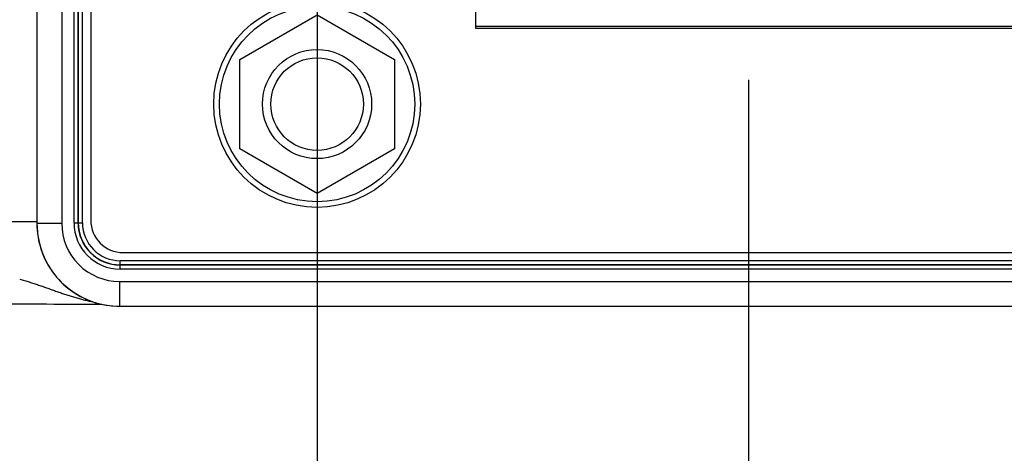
# Model space of a CAD drawing. Header units: inches. Extents: x 0 to 34, y 0 to 22.
# Tile 15 of 78: x 8.144 to 9.335, y 13.052 to 13.577. Entities that reach past the tile are written whole.
import ezdxf

# ---------------------------------------------------------------- set-up
doc = ezdxf.new("R2010")
doc.units = ezdxf.units.IN
doc.header["$LTSCALE"] = 1.87
doc.header["$MEASUREMENT"] = 0
doc.layers.get('0').update_dxf_attribs({"linetype": 'CONTINUOUS'})
doc.layers.add('DIMENSIONS', color=7, linetype='CONTINUOUS')
doc.styles.get("Standard").update_dxf_attribs({"font": 'txt', "width": 0.8})
doc.dimstyles.new('DIMSTYLE_1', dxfattribs={"dimtxt": 0.15625, "dimasz": 0.1875, "dimexe": 0.125, "dimexo": 0.0625, "dimgap": 0.09, "dimtad": 0, "dimtih": 1, "dimtoh": 1, "dimzin": 4, "dimdsep": 46, "dimtxsty": 'STANDARD', "dimblk": 'CLOSED', "dimblk1": 'CLOSED', "dimblk2": 'CLOSED', "dimcen": 0.09, "dimadec": 0, "dimazin": 0, "dimtfac": 1, "dimtofl": 0, "dimtmove": 0, "dimatfit": 3, "dimldrblk": 'CLOSED', "dimfxl": 1, "dimtolj": 1, "dimtzin": 4, "dimarcsym": 0})

# ---------------------------------------------------------------- blocks, each defined once
blk = doc.blocks.new('*D7')
at = {"layer": 'DIMENSIONS', "color": 2, "linetype": 'CONTINUOUS'}
blk.add_line((8.5039, 13.6767), (8.5039, 12.546), dxfattribs=at)
at = {"layer": 'DIMENSIONS', "color": 2, "linetype": 'CONTINUOUS', "insert": (8.4258, 12.4679), "char_height": 0.15625, "width": 1.40625, "attachment_point": 3, "rotation": 90, "line_spacing_factor": 0.9}
blk.add_mtext('1.48{\\Ftxt.shx;\\W1.000000;\\H0.156250; }[37,5]', dxfattribs=at)
blk = doc.blocks.new('_CLOSED')
at = {"color": 0, "linetype": 'BYBLOCK'}
for p, q in [((0, 0), (-1, 0.1667)), ((-1, 0.1667), (-1, -0.1667)), ((-1, -0.1667), (0, 0)), ((-1, 0), (0, 0))]:
    blk.add_line(p, q, dxfattribs=at)
blk = doc.blocks.new('*D8')
at = {"layer": 'DIMENSIONS', "color": 2, "linetype": 'CONTINUOUS'}
blk.add_line((9.0253, 13.5038), (9.0253, 12.546), dxfattribs=at)
at = {"layer": 'DIMENSIONS', "color": 2, "linetype": 'CONTINUOUS', "insert": (8.9472, 12.4679), "char_height": 0.15625, "width": 1.40625, "attachment_point": 3, "rotation": 90, "line_spacing_factor": 0.9}
blk.add_mtext('2.00{\\Ftxt.shx;\\W1.000000;\\H0.156250; }[50,8]', dxfattribs=at)

msp = doc.modelspace()

# ---------------------------------------------------------------- linework, layer by layer
at = {"color": 7, "linetype": 'CONTINUOUS'}
for p, q in [((8.1648, 16.5742), (8.1648, 13.33)), ((8.1948, 16.5742), (8.1948, 13.33)), ((8.2096, 13.3309), (8.2096, 16.5733)), ((8.2145, 13.3309), (8.2145, 16.5733)), ((8.2149, 13.3309), (8.2149, 16.5733)), ((8.2198, 13.3309), (8.2198, 16.5733)), ((8.2299, 16.5699), (8.2299, 13.3343)), ((8.6954, 14.2463), (8.6954, 13.5663)), ((8.4101, 13.5286), (8.5036, 13.5826)), ((8.5036, 13.5826), (8.5971, 13.5286)), ((9.3553, 13.5683), (8.6954, 13.5683)), ((8.6954, 13.5663), (9.3553, 13.5663)), ((8.4101, 13.4206), (8.4101, 13.5286)), ((8.5971, 13.5286), (8.5971, 13.4206)), ((8.5036, 13.3666), (8.4101, 13.4206)), ((8.5971, 13.4206), (8.5036, 13.3666)), ((8.1648, 13.3322), (8.1254, 13.3322)), ((8.1648, 13.33), (8.1648, 13.3275)), ((8.1948, 13.33), (8.1648, 13.33)), ((8.2096, 13.3309), (8.2198, 13.3309)), ((8.2692, 13.295), (9.7646, 13.295)), ((8.2656, 13.2749), (8.2656, 13.2851)), ((9.7679, 13.2851), (8.2656, 13.2851)), ((9.7679, 13.2801), (8.2656, 13.2801)), ((9.7679, 13.2798), (8.2656, 13.2798)), ((9.7679, 13.2749), (8.2656, 13.2749)), ((8.2648, 13.26), (8.2648, 13.23)), ((8.2648, 13.26), (9.8572, 13.26)), ((7.1269, 13.2328), (8.1514, 13.2328)), ((8.1514, 13.2328), (8.1635, 13.2328)), ((8.1635, 13.2328), (8.1763, 13.2328)), ((8.1763, 13.2328), (8.1853, 13.2327)), ((8.1853, 13.2327), (8.1945, 13.2327)), ((8.1945, 13.2327), (8.2041, 13.2327)), ((8.2041, 13.2327), (8.2141, 13.2326)), ((8.2141, 13.2326), (8.2244, 13.2325)), ((8.2244, 13.2325), (8.2344, 13.2325)), ((8.2344, 13.2325), (8.2432, 13.2324)), ((8.2648, 13.23), (9.865, 13.23))]:
    msp.add_line(p, q, dxfattribs=at)
msp.add_lwpolyline([(8.1648, 13.3275), (8.1648, 13.3261), (8.1651, 13.322), (8.1655, 13.3179), (8.1661, 13.3138), (8.1668, 13.3097), (8.1678, 13.3056), (8.1689, 13.3016), (8.1701, 13.2977), (8.1715, 13.2938), (8.1731, 13.29), (8.1749, 13.2862), (8.1768, 13.2825), (8.1788, 13.2789), (8.181, 13.2754), (8.1833, 13.272), (8.1858, 13.2686), (8.1884, 13.2654), (8.1912, 13.2623), (8.194, 13.2593), (8.197, 13.2565), (8.2001, 13.2537), (8.2034, 13.2511), (8.2067, 13.2486), (8.2101, 13.2463), (8.2136, 13.2441), (8.2172, 13.242), (8.2209, 13.2402), (8.2247, 13.2384), (8.2285, 13.2368), (8.2324, 13.2354), (8.2364, 13.2341), (8.2404, 13.2331), (8.2444, 13.2321), (8.2485, 13.2314), (8.2526, 13.2308), (8.2567, 13.2304), (8.2608, 13.2301), (8.2648, 13.23)], dxfattribs=at)
for radius in [0.125, 0.1181, 0.066, 0.056]:
    msp.add_circle((8.5036, 13.4746), radius, dxfattribs=at)
for centre, radius, start, end in [((8.2648, 13.33), 0.07, 179.9986, 269.9989), ((8.2656, 13.3309), 0.056, 180, 270), ((8.2656, 13.3309), 0.0511, 180, 270), ((8.2656, 13.3309), 0.0508, 180, 270), ((8.2656, 13.3309), 0.0458, 180, 270), ((8.2692, 13.3343), 0.0394, 180, 270), ((8.2648, 13.33), 0.1, 181.4331, 270.0037)]:
    msp.add_arc(centre, radius, start, end, dxfattribs=at)
msp.add_open_spline([(8.1439, 13.2628), (8.1449, 13.2625), (8.1468, 13.262), (8.1497, 13.2612), (8.1526, 13.2603), (8.1555, 13.2594), (8.1583, 13.2585), (8.1612, 13.2576), (8.164, 13.2567), (8.1668, 13.2557), (8.1696, 13.2548), (8.1723, 13.2538), (8.1751, 13.2528), (8.1788, 13.2515), (8.1833, 13.2499), (8.1887, 13.248), (8.1941, 13.2461), (8.1995, 13.2443), (8.2049, 13.2425), (8.2103, 13.2409), (8.2149, 13.2396), (8.2185, 13.2386), (8.2222, 13.2377), (8.2267, 13.2366), (8.2304, 13.2358), (8.2323, 13.2355)], degree=3, knots=[0, 0, 0, 0, 0.032699, 0.065356, 0.097939, 0.130422, 0.162788, 0.195024, 0.227124, 0.259086, 0.29091, 0.322599, 0.354157, 0.385593, 0.448127, 0.510264, 0.572077, 0.633626, 0.694966, 0.75615, 0.817221, 0.847721, 0.878203, 0.939121, 1, 1, 1, 1], dxfattribs=at)

# ---------------------------------------------------------------- dimensions: what is measured, and where the dimension line sits
at = {"layer": 'DIMENSIONS', "color": 2, "linetype": 'CONTINUOUS'}
for feature_location, offset, origin, picture, middle in [((8.5039, 13.6767), (0, -1.1307), (7.0269, 13.7392), '*D7', (8.5039, 11.7647)), ((9.0253, 13.5038), (0, -0.9578), (7.0269, 13.5663), '*D8', (9.0253, 11.7647))]:
    dim = msp.add_ordinate_dim(feature_location=feature_location, offset=offset, dtype=1, origin=origin, dimstyle='DIMSTYLE_1', override={"dimtad": 1, "dimtih": 0, "dimtoh": 0}, dxfattribs=at)
    dim.commit()
    dim.dimension.update_dxf_attribs({"geometry": picture, "text_midpoint": middle})

doc.saveas('drawing.dxf')
